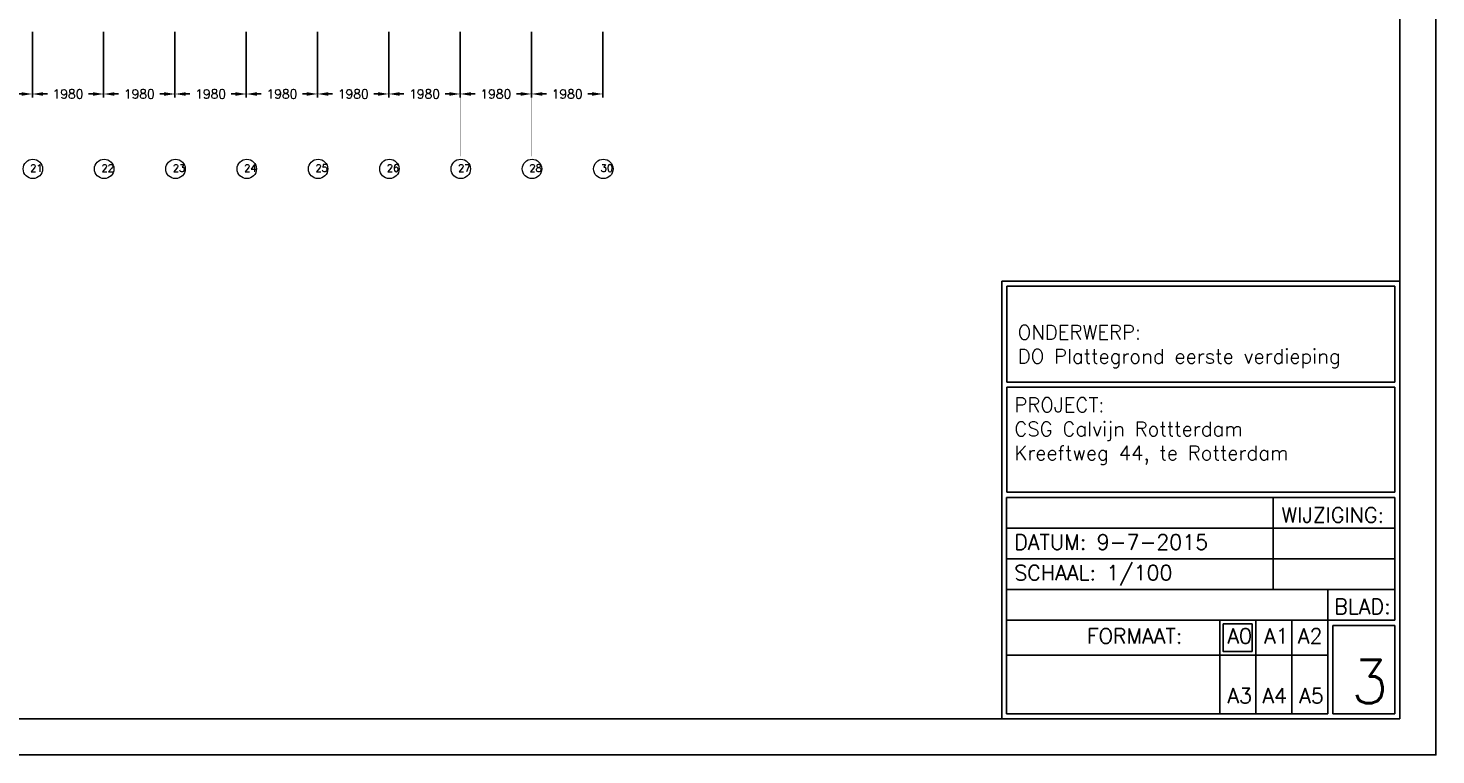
# Model space of a CAD drawing. Header units: millimetres. Extents: x -539328 to 307283, y -3176 to 118900.
# Tile 25 of 33: x 268196 to 307283, y -3176 to 16993. Entities that reach past the tile are written whole.
import ezdxf

# ---------------------------------------------------------------- set-up
doc = ezdxf.new("R2010")
doc.units = ezdxf.units.MM
doc.header["$LTSCALE"] = 50
doc.header["$MEASUREMENT"] = 0
doc.linetypes.add('ACAD_ISO10W100', pattern=[18, 12, -3, 0, -3])
doc.layers.get('DEFPOINTS').update_dxf_attribs({"linetype": 'CONTINUOUS'})
for name, color, linetype in [('KADER', 1, 'CONTINUOUS'), ('Maatvoering', 7, 'CONTINUOUS'), ('Stempel_kader', 3, 'CONTINUOUS'), ('Stramien', 7, 'CONTINUOUS'), ('TEKST', 7, 'CONTINUOUS')]:
    doc.layers.add(name, color=color, linetype=linetype)
doc.styles.get("Standard").update_dxf_attribs({"font": 'romans.shx'})
doc.dimstyles.new('DIM-ARR', dxfattribs={"dimtxt": 2.5, "dimasz": 3, "dimexe": 1, "dimexo": 0, "dimgap": 1.5, "dimtad": 1, "dimdsep": 46, "dimtxsty": 'Standard', "dimcen": -3, "dimdle": 1.25, "dimclrt": 7, "dimadec": 0, "dimazin": 0, "dimtfac": 0.8, "dimtmove": 2, "dimatfit": 3, "dimfxl": 1, "dimtvp": 1.8, "dimtolj": 1, "dimarcsym": 0})

# ---------------------------------------------------------------- blocks, each defined once
blk = doc.blocks.new('*D146')
at = {"layer": 'DEFPOINTS', "color": 0, "transparency": 16777216}
for p in [(266332, 16893), (268312, 16893), (266332, 15166)]:
    blk.add_point(p, dxfattribs=at)
at = {"layer": 'Maatvoering', "color": 0, "lineweight": -2, "transparency": 16777216}
for p, q in [((266332, 16893), (266332, 15066)), ((268312, 16893), (268312, 15066)), ((266632, 15166), (266749, 15166)), ((268012, 15166), (267894, 15166))]:
    blk.add_line(p, q, dxfattribs=at)
at = {"layer": 'Maatvoering', "color": 0, "transparency": 16777216}
for points in [[(266632, 15216), (266632, 15116), (266332, 15166)], [(268012, 15216), (268012, 15116), (268312, 15166)]]:
    blk.add_solid(points, dxfattribs=at)
at = {"layer": 'Maatvoering', "color": 7, "lineweight": 0, "transparency": 16777216, "insert": (267322, 15166), "char_height": 250, "attachment_point": 5}
blk.add_mtext('\\A1;1980', dxfattribs=at)
blk = doc.blocks.new('*D147')
at = {"layer": 'DEFPOINTS', "color": 0, "transparency": 16777216}
for p in [(268312, 16893), (270292, 16893), (268312, 15166)]:
    blk.add_point(p, dxfattribs=at)
at = {"layer": 'Maatvoering', "color": 0, "lineweight": -2, "transparency": 16777216}
for p, q in [((268312, 16893), (268312, 15066)), ((270292, 16893), (270292, 15066)), ((268612, 15166), (268729, 15166)), ((269992, 15166), (269874, 15166))]:
    blk.add_line(p, q, dxfattribs=at)
at = {"layer": 'Maatvoering', "color": 0, "transparency": 16777216}
for points in [[(268612, 15216), (268612, 15116), (268312, 15166)], [(269992, 15216), (269992, 15116), (270292, 15166)]]:
    blk.add_solid(points, dxfattribs=at)
at = {"layer": 'Maatvoering', "color": 7, "lineweight": 0, "transparency": 16777216, "insert": (269302, 15166), "char_height": 250, "attachment_point": 5}
blk.add_mtext('\\A1;1980', dxfattribs=at)
blk = doc.blocks.new('*D148')
at = {"layer": 'DEFPOINTS', "color": 0, "transparency": 16777216}
for p in [(270292, 16893), (272272, 16893), (270292, 15166)]:
    blk.add_point(p, dxfattribs=at)
at = {"layer": 'Maatvoering', "color": 0, "lineweight": -2, "transparency": 16777216}
for p, q in [((270292, 16893), (270292, 15066)), ((272272, 16893), (272272, 15066)), ((270592, 15166), (270709, 15166)), ((271972, 15166), (271854, 15166))]:
    blk.add_line(p, q, dxfattribs=at)
at = {"layer": 'Maatvoering', "color": 0, "transparency": 16777216}
for points in [[(270592, 15216), (270592, 15116), (270292, 15166)], [(271972, 15216), (271972, 15116), (272272, 15166)]]:
    blk.add_solid(points, dxfattribs=at)
at = {"layer": 'Maatvoering', "color": 7, "lineweight": 0, "transparency": 16777216, "insert": (271282, 15166), "char_height": 250, "attachment_point": 5}
blk.add_mtext('\\A1;1980', dxfattribs=at)
blk = doc.blocks.new('*D149')
at = {"layer": 'DEFPOINTS', "color": 0, "transparency": 16777216}
for p in [(272272, 16893), (274252, 16893), (272272, 15166)]:
    blk.add_point(p, dxfattribs=at)
at = {"layer": 'Maatvoering', "color": 0, "lineweight": -2, "transparency": 16777216}
for p, q in [((272272, 16893), (272272, 15066)), ((274252, 16893), (274252, 15066)), ((272572, 15166), (272689, 15166)), ((273952, 15166), (273834, 15166))]:
    blk.add_line(p, q, dxfattribs=at)
at = {"layer": 'Maatvoering', "color": 0, "transparency": 16777216}
for points in [[(272572, 15216), (272572, 15116), (272272, 15166)], [(273952, 15216), (273952, 15116), (274252, 15166)]]:
    blk.add_solid(points, dxfattribs=at)
at = {"layer": 'Maatvoering', "color": 7, "lineweight": 0, "transparency": 16777216, "insert": (273262, 15166), "char_height": 250, "attachment_point": 5}
blk.add_mtext('\\A1;1980', dxfattribs=at)
blk = doc.blocks.new('*D150')
at = {"layer": 'DEFPOINTS', "color": 0, "transparency": 16777216}
for p in [(274252, 16893), (276232, 16893), (274252, 15166)]:
    blk.add_point(p, dxfattribs=at)
at = {"layer": 'Maatvoering', "color": 0, "lineweight": -2, "transparency": 16777216}
for p, q in [((274252, 16893), (274252, 15066)), ((276232, 16893), (276232, 15066)), ((274552, 15166), (274669, 15166)), ((275932, 15166), (275814, 15166))]:
    blk.add_line(p, q, dxfattribs=at)
at = {"layer": 'Maatvoering', "color": 0, "transparency": 16777216}
for points in [[(274552, 15216), (274552, 15116), (274252, 15166)], [(275932, 15216), (275932, 15116), (276232, 15166)]]:
    blk.add_solid(points, dxfattribs=at)
at = {"layer": 'Maatvoering', "color": 7, "lineweight": 0, "transparency": 16777216, "insert": (275242, 15166), "char_height": 250, "attachment_point": 5}
blk.add_mtext('\\A1;1980', dxfattribs=at)
blk = doc.blocks.new('*D151')
at = {"layer": 'DEFPOINTS', "color": 0, "transparency": 16777216}
for p in [(276232, 16893), (278212, 16893), (276232, 15166)]:
    blk.add_point(p, dxfattribs=at)
at = {"layer": 'Maatvoering', "color": 0, "lineweight": -2, "transparency": 16777216}
for p, q in [((276232, 16893), (276232, 15066)), ((278212, 16893), (278212, 15066)), ((276532, 15166), (276649, 15166)), ((277912, 15166), (277794, 15166))]:
    blk.add_line(p, q, dxfattribs=at)
at = {"layer": 'Maatvoering', "color": 0, "transparency": 16777216}
for points in [[(276532, 15216), (276532, 15116), (276232, 15166)], [(277912, 15216), (277912, 15116), (278212, 15166)]]:
    blk.add_solid(points, dxfattribs=at)
at = {"layer": 'Maatvoering', "color": 7, "lineweight": 0, "transparency": 16777216, "insert": (277222, 15166), "char_height": 250, "attachment_point": 5}
blk.add_mtext('\\A1;1980', dxfattribs=at)
blk = doc.blocks.new('*D152')
at = {"layer": 'DEFPOINTS', "color": 0, "transparency": 16777216}
for p in [(278212, 16893), (280192, 16893), (278212, 15166)]:
    blk.add_point(p, dxfattribs=at)
at = {"layer": 'Maatvoering', "color": 0, "lineweight": -2, "transparency": 16777216}
for p, q in [((278212, 16893), (278212, 15066)), ((280192, 16893), (280192, 15066)), ((278512, 15166), (278629, 15166)), ((279892, 15166), (279774, 15166))]:
    blk.add_line(p, q, dxfattribs=at)
at = {"layer": 'Maatvoering', "color": 0, "transparency": 16777216}
for points in [[(278512, 15216), (278512, 15116), (278212, 15166)], [(279892, 15216), (279892, 15116), (280192, 15166)]]:
    blk.add_solid(points, dxfattribs=at)
at = {"layer": 'Maatvoering', "color": 7, "lineweight": 0, "transparency": 16777216, "insert": (279202, 15166), "char_height": 250, "attachment_point": 5}
blk.add_mtext('\\A1;1980', dxfattribs=at)
blk = doc.blocks.new('*D153')
at = {"layer": 'DEFPOINTS', "color": 0, "transparency": 16777216}
for p in [(280192, 16893), (282172, 16893), (280192, 15166)]:
    blk.add_point(p, dxfattribs=at)
at = {"layer": 'Maatvoering', "color": 0, "lineweight": -2, "transparency": 16777216}
for p, q in [((280192, 16893), (280192, 15066)), ((282172, 16893), (282172, 15066)), ((280492, 15166), (280609, 15166)), ((281872, 15166), (281754, 15166))]:
    blk.add_line(p, q, dxfattribs=at)
at = {"layer": 'Maatvoering', "color": 0, "transparency": 16777216}
for points in [[(280492, 15216), (280492, 15116), (280192, 15166)], [(281872, 15216), (281872, 15116), (282172, 15166)]]:
    blk.add_solid(points, dxfattribs=at)
at = {"layer": 'Maatvoering', "color": 7, "lineweight": 0, "transparency": 16777216, "insert": (281182, 15166), "char_height": 250, "attachment_point": 5}
blk.add_mtext('\\A1;1980', dxfattribs=at)
blk = doc.blocks.new('*D154')
at = {"layer": 'DEFPOINTS', "color": 0, "transparency": 16777216}
for p in [(282172, 16893), (284152, 16893), (282172, 15166)]:
    blk.add_point(p, dxfattribs=at)
at = {"layer": 'Maatvoering', "color": 0, "lineweight": -2, "transparency": 16777216}
for p, q in [((282172, 16893), (282172, 15066)), ((284152, 16893), (284152, 15066)), ((282472, 15166), (282589, 15166)), ((283852, 15166), (283734, 15166))]:
    blk.add_line(p, q, dxfattribs=at)
at = {"layer": 'Maatvoering', "color": 0, "transparency": 16777216}
for points in [[(282472, 15216), (282472, 15116), (282172, 15166)], [(283852, 15216), (283852, 15116), (284152, 15166)]]:
    blk.add_solid(points, dxfattribs=at)
at = {"layer": 'Maatvoering', "color": 7, "lineweight": 0, "transparency": 16777216, "insert": (283162, 15166), "char_height": 250, "attachment_point": 5}
blk.add_mtext('\\A1;1980', dxfattribs=at)

msp = doc.modelspace()

# ---------------------------------------------------------------- linework, layer by layer
at = {"layer": 'KADER'}
msp.add_lwpolyline([(207282.715, -3175.862), (207282.715, 115724.138), (307282.715, 115724.138), (307282.715, -3175.862)], close=True, dxfattribs=at)
msp.add_lwpolyline([(208282.715, -2175.862), (208282.715, 114724.138), (306282.715, 114724.138), (306282.715, -2175.862), (208282.715, -2175.862)], dxfattribs=at)
at = {"layer": 'Stempel_kader'}
for p, q in [((295227.944, 9969.728), (295227.944, -2175.862)), ((295227.944, 9969.728), (306282.715, 9969.728)), ((295367.944, 7166.943), (295367.944, 9829.728)), ((295367.944, 9829.728), (306142.715, 9829.728)), ((306142.715, 7164.138), (306142.715, 9829.728)), ((295367.944, 7166.943), (306142.715, 7164.174)), ((306282.715, -2175.862), (306282.715, 7164.138)), ((306282.715, -2175.862), (306282.715, 7164.138)), ((295367.944, 4110.818), (295367.944, 7030.818)), ((295367.944, 7030.818), (306142.715, 7030.818)), ((306142.715, 4110.818), (306142.715, 7030.818)), ((295362.715, 3970.818), (295362.715, -2035.862)), ((295362.715, 3970.818), (306142.715, 3970.818)), ((295367.944, 4110.818), (306142.715, 4110.818)), ((302762.715, 1410.818), (302762.715, 3970.818)), ((306142.715, 1024.138), (306142.715, 3970.818)), ((295362.715, 3117.485), (306142.715, 3117.485)), ((297362.715, 3117.485), (302762.715, 3117.485)), ((295362.715, 2264.152), (306142.715, 2264.152)), ((295362.715, 1410.818), (306142.715, 1410.818)), ((304282.715, 557.498), (304282.715, 1410.818)), ((306142.715, 557.498), (306142.715, 1410.818)), ((304282.715, 557.498), (295362.715, 557.498)), ((304282.715, 557.498), (301282.715, 557.498)), ((302282.715, 557.498), (301282.715, 557.498)), ((301282.715, 557.498), (301282.715, -409.182)), ((302282.715, -409.182), (302282.715, 557.498)), ((304282.715, -2035.862), (304282.715, 557.498)), ((304282.715, 557.498), (306142.715, 557.498)), ((304422.715, 417.498), (306142.715, 417.498)), ((304422.715, -2035.862), (304422.715, 417.498)), ((306142.715, -2035.862), (306142.715, 417.498)), ((301282.715, -102.502), (301282.715, -2035.862)), ((302282.715, -102.502), (302282.715, -2035.862)), ((303282.715, -102.502), (303282.715, -2035.862)), ((301282.715, -409.182), (295362.715, -409.182)), ((301282.715, -409.182), (304282.715, -409.182)), ((301282.715, -409.182), (302282.715, -409.182)), ((306282.715, -2175.862), (295227.944, -2175.862)), ((295362.715, -2035.862), (304282.715, -2035.862)), ((304282.715, -2035.862), (301282.715, -2035.862)), ((306142.715, -2035.862), (304422.715, -2035.862)), ((304422.715, -2035.862), (306142.715, -2035.862))]:
    msp.add_line(p, q, dxfattribs=at)
for points in [[(302181.819, -309.182), (301381.819, -309.182), (301381.819, 457.498), (302181.819, 457.498)], [(303282.715, -409.182), (302282.715, -409.182), (302282.715, 557.498), (303282.715, 557.498)]]:
    msp.add_lwpolyline(points, close=True, dxfattribs=at)
at = {"layer": 'Stramien', "linetype": 'ACAD_ISO10W100', "lineweight": 0, "const_width": 0.8}
for points in [[(268311.721, 16893.042), (268311.721, 13439.215)], [(270291.721, 16893.042), (270291.721, 13439.215)], [(272271.721, 16893.042), (272271.721, 13439.215)], [(274251.721, 16893.042), (274251.721, 13439.215)], [(276231.721, 16893.042), (276231.721, 13439.215)], [(278211.721, 16893.042), (278211.721, 13439.215)], [(280191.721, 16893.042), (280191.721, 13439.215)], [(282171.721, 16893.042), (282171.721, 13439.215)], [(284151.721, 16893.042), (284151.721, 13439.215)]]:
    msp.add_lwpolyline(points, dxfattribs=at)
at = {"layer": 'Stramien', "lineweight": 0}
for centre in [(268326.904, 13085.834), (270306.904, 13085.834), (272286.904, 13085.834), (274266.904, 13085.834), (276246.904, 13085.834), (278226.904, 13085.834), (280206.904, 13085.834), (282186.904, 13085.834), (284166.904, 13085.834)]:
    msp.add_circle(centre, 269.662, dxfattribs=at)

# ---------------------------------------------------------------- texts
at = {"layer": 'Stempel_kader', "attachment_point": 1}
for s, insert, char_height, width in [('{\\H0.9524x;ONDERWERP:\\PDO Plattegrond eerste verdieping}', (295670.641, 8752.602), 420, 12504.78508), ('{\\H0.9524x;PROJECT:\\PCSG Calvijn Rottterdam\\PKreeftweg 44, te Rotterdam}', (295578.536, 6737.416), 420, 12504.78508), ('{\\Fromans.shx|c0;WIJZIGING:}', (303001.443, 3690.857), 420, 6940), ('{\\H0.84x;DATUM: 9-7-2015}', (295578.536, 2937.545), 500, 6940), ('{\\Fromans.shx|c0;\\H0.84x;SCHAAL: 1/100}', (295578.536, 2087.575), 500, 6940), ('{\\Fromans.shx|c0;BLAD:}', (304459.832, 1150.828), 420, 6940), ('{\\Fromans.shx|c0;FORMAAT:}', (297596.969, 333.328), 420, 1000), ('{\\Fromans.shx|c0;A0}', (301494.378, 333.328), 420, 1000), ('{\\Fromans.shx|c0;A1}', (302512.565, 333.328), 420, 1000), ('{\\Fromans.shx|c0;A2}', (303453.235, 333.328), 420, 1000), ('{\\Fromans|c0;3}', (304930.798, -542.219), 1200, 1720), ('{\\Fromans.shx|c0;A3}', (301494.378, -1323.02), 420, 1000), ('{\\Fromans.shx|c0;A4}', (302466.121, -1323.02), 420, 1000), ('{\\Fromans.shx|c0;A5}', (303487.873, -1323.02), 420, 1000)]:
    msp.add_mtext(s, dxfattribs=dict(at, insert=insert, char_height=char_height, width=width))
at = {"layer": 'TEKST', "lineweight": 0, "char_height": 200, "attachment_point": 1}
for s, insert in [('21', (268254.293, 13209.477)), ('22', (270234.293, 13209.477)), ('23', (272214.293, 13209.477)), ('24', (274194.293, 13209.477)), ('25', (276174.293, 13209.477)), ('26', (278154.293, 13209.477)), ('27', (280134.293, 13209.477)), ('28', (282114.293, 13209.477)), ('30', (284094.293, 13209.477))]:
    msp.add_mtext_dynamic_manual_height_columns(s, width=2150.52218, gutter_width=15, heights=[0], dxfattribs=dict(at, insert=insert))

# ---------------------------------------------------------------- dimensions: what is measured, and where the dimension line sits
at = {"layer": 'Maatvoering', "lineweight": 0}
for base, p1, p2, picture, middle in [((266331.721, 15166.128), (268311.721, 16893.042), (266331.721, 16893.042), '*D146', (267321.721, 15166.128)), ((268311.721, 15166.128), (270291.721, 16893.042), (268311.721, 16893.042), '*D147', (269301.721, 15166.128)), ((270291.721, 15166.128), (272271.721, 16893.042), (270291.721, 16893.042), '*D148', (271281.721, 15166.128)), ((272271.721, 15166.128), (274251.721, 16893.042), (272271.721, 16893.042), '*D149', (273261.721, 15166.128)), ((274251.721, 15166.128), (276231.721, 16893.042), (274251.721, 16893.042), '*D150', (275241.721, 15166.128)), ((276231.721, 15166.128), (278211.721, 16893.042), (276231.721, 16893.042), '*D151', (277221.721, 15166.128)), ((278211.721, 15166.128), (280191.721, 16893.042), (278211.721, 16893.042), '*D152', (279201.721, 15166.128)), ((280191.721, 15166.128), (282171.721, 16893.042), (280191.721, 16893.042), '*D153', (281181.721, 15166.128)), ((282171.721, 15166.128), (284151.721, 16893.042), (282171.721, 16893.042), '*D154', (283161.721, 15166.128))]:
    dim = msp.add_linear_dim(base=base, p1=p1, p2=p2, dimstyle='DIM-ARR', override={"dimscale": 100}, dxfattribs=at)
    dim.commit()
    dim.dimension.update_dxf_attribs({"geometry": picture, "text_midpoint": middle, "dimtype": 160})

doc.saveas('drawing.dxf')
